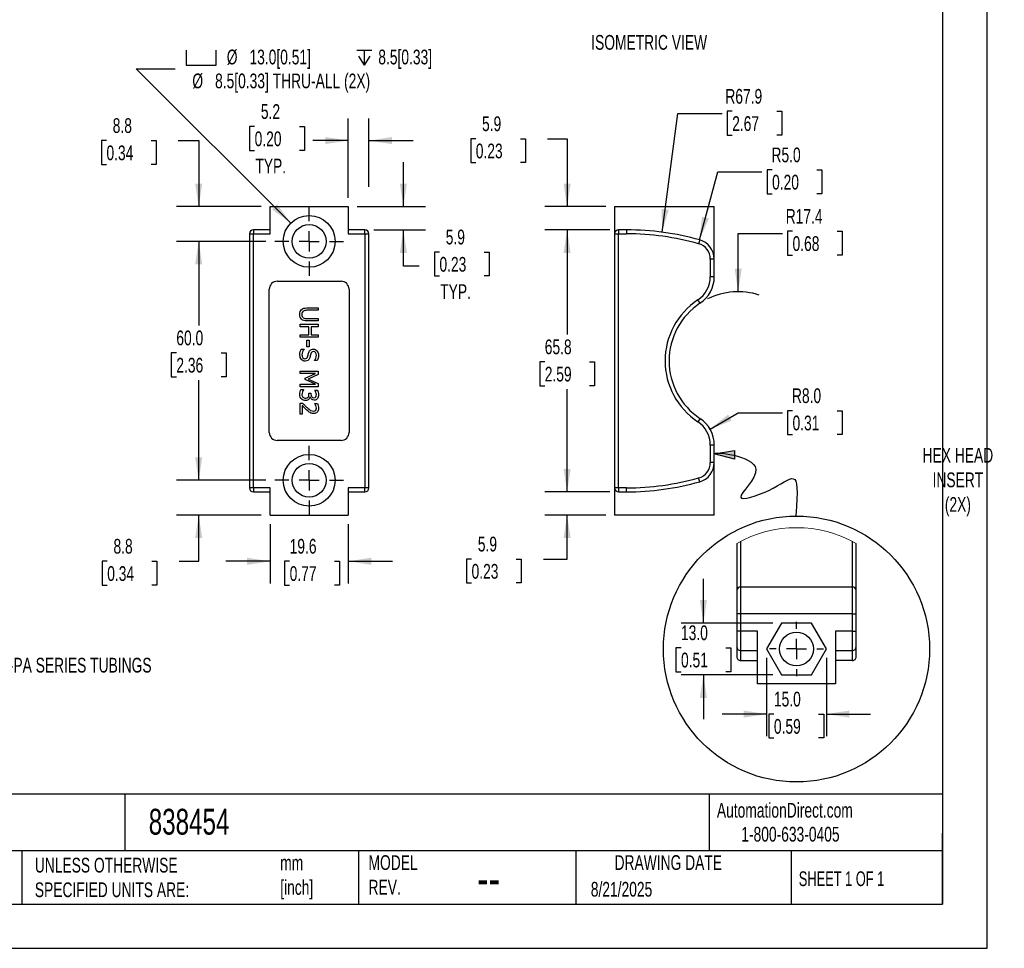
# Model space of a CAD drawing. Header units: millimetres. Extents: x 0 to 493, y 0 to 378.
# Tile 3 of 4: x 246 to 493, y 0 to 233. Entities that reach past the tile are written whole.
import ezdxf

# ---------------------------------------------------------------- set-up
doc = ezdxf.new("R2010")
doc.units = ezdxf.units.MM
doc.header["$LTSCALE"] = 1.75
doc.linetypes.add('CENTERX2', pattern=[20.32, 12.7, -2.54, 2.54, -2.54])
doc.layers.add('CENTER', color=40, linetype='CENTERX2')
doc.layers.add('DIMENSIONS', color=140, linetype='Continuous', lineweight=25)
doc.layers.add('TEXT', color=140, linetype='Continuous', lineweight=25)
doc.styles.add('SLDTEXTSTYLE0', font='TXT', dxfattribs={"width": 0.7})
doc.styles.add('SLDTEXTSTYLE1', font='TXT', dxfattribs={"width": 0.65})
doc.dimstyles.new('SLDDIMSTYLE0', dxfattribs={"dimtxt": 3.776514, "dimasz": 5.7785, "dimexe": 0, "dimexo": 0.0625, "dimgap": 0.944128, "dimtad": 0, "dimtih": 1, "dimtoh": 1, "dimdec": 1, "dimrnd": 1e-09, "dimzin": 4, "dimdsep": 46, "dimtxsty": 'SLDTEXTSTYLE0', "dimsah": 1, "dimcen": 0.09, "dimadec": 0, "dimazin": 1, "dimtfac": 1, "dimtdec": 1, "dimtmove": 0, "dimatfit": 0, "dimfxl": 0, "dimfrac": 2, "dimtolj": 1, "dimtzin": 12, "dimarcsym": 0})
doc.dimstyles.new('SLDDIMSTYLE1', dxfattribs={"dimtxt": 3.776514, "dimasz": 5.7785, "dimexe": 0, "dimexo": 0.0625, "dimgap": 0.944128, "dimtad": 0, "dimtih": 1, "dimtoh": 1, "dimdec": 1, "dimrnd": 1e-09, "dimzin": 12, "dimdsep": 46, "dimtxsty": 'SLDTEXTSTYLE0', "dimsah": 1, "dimcen": 0.09, "dimadec": 0, "dimazin": 3, "dimtfac": 1, "dimtdec": 1, "dimtmove": 0, "dimatfit": 0, "dimfxl": 0, "dimfrac": 2, "dimtolj": 1, "dimtzin": 12, "dimarcsym": 0})
doc.dimstyles.new('SLDDIMSTYLE2', dxfattribs={"dimtxt": 3.776514, "dimasz": 5.7785, "dimexe": 0, "dimexo": 0.0625, "dimgap": 0.944128, "dimtad": 0, "dimtih": 1, "dimtoh": 1, "dimdec": 1, "dimrnd": 1e-09, "dimzin": 4, "dimdsep": 46, "dimtxsty": 'SLDTEXTSTYLE0', "dimsah": 1, "dimcen": 0.09, "dimadec": 0, "dimazin": 1, "dimtfac": 1, "dimtdec": 1, "dimtofl": 0, "dimtmove": 0, "dimatfit": 3, "dimfxl": 0, "dimfrac": 2, "dimtolj": 1, "dimtzin": 12, "dimarcsym": 0})
doc.dimstyles.new('SLDDIMSTYLE3', dxfattribs={"dimtxt": 3.776514, "dimasz": 5.7785, "dimexe": 0, "dimexo": 0.0625, "dimgap": 0.944128, "dimtad": 0, "dimtih": 1, "dimtoh": 1, "dimdec": 1, "dimrnd": 1e-09, "dimzin": 12, "dimdsep": 46, "dimtxsty": 'SLDTEXTSTYLE0', "dimsah": 1, "dimcen": 0.09, "dimadec": 0, "dimazin": 3, "dimtfac": 1, "dimtdec": 1, "dimtofl": 0, "dimtmove": 0, "dimatfit": 3, "dimfxl": 0, "dimfrac": 2, "dimtolj": 1, "dimtzin": 12, "dimarcsym": 0})
doc.dimstyles.new('SLDDIMSTYLE4', dxfattribs={"dimtxt": 3.776514, "dimasz": 5.7785, "dimexe": 0, "dimexo": 0.0625, "dimgap": 0.944128, "dimtad": 0, "dimtih": 1, "dimtoh": 1, "dimdec": 1, "dimrnd": 1e-09, "dimzin": 12, "dimdsep": 46, "dimtxsty": 'SLDTEXTSTYLE0', "dimsah": 1, "dimcen": 0, "dimadec": 0, "dimazin": 3, "dimtfac": 1, "dimtdec": 1, "dimtofl": 0, "dimtmove": 0, "dimatfit": 3, "dimfxl": 0, "dimfrac": 2, "dimtolj": 1, "dimtzin": 12, "dimarcsym": 0})
doc.dimstyles.new('SLDDIMSTYLE5', dxfattribs={"dimtxt": 3.776514, "dimasz": 5.7785, "dimexe": 0, "dimexo": 0.0625, "dimgap": 0.944128, "dimtad": 0, "dimtih": 1, "dimtoh": 1, "dimdec": 1, "dimrnd": 1e-09, "dimzin": 12, "dimdsep": 46, "dimtxsty": 'SLDTEXTSTYLE0', "dimsah": 1, "dimcen": 0, "dimadec": 0, "dimazin": 3, "dimtfac": 1, "dimtdec": 1, "dimtofl": 0, "dimtmove": 0, "dimatfit": 3, "dimfxl": 0, "dimfrac": 2, "dimtolj": 1, "dimtzin": 12, "dimarcsym": 0})
doc.dimstyles.new('SLDDIMSTYLE6', dxfattribs={"dimtxt": 3.776514, "dimasz": 5.7785, "dimexe": 0, "dimexo": 0.0625, "dimgap": 0.944128, "dimtad": 0, "dimtih": 1, "dimtoh": 1, "dimdec": 1, "dimrnd": 1e-09, "dimzin": 4, "dimdsep": 46, "dimtxsty": 'SLDTEXTSTYLE0', "dimsah": 1, "dimcen": 0, "dimadec": 0, "dimazin": 1, "dimtfac": 1, "dimtdec": 1, "dimtofl": 0, "dimtmove": 0, "dimatfit": 3, "dimfxl": 0, "dimfrac": 2, "dimtolj": 1, "dimtzin": 12, "dimarcsym": 0})

# ---------------------------------------------------------------- blocks, each defined once
blk = doc.blocks.new('_D_8')
at = {"layer": 'DIMENSIONS'}
for p, q in [((268, 202.87), (266.73, 202.87)), ((266.73, 202.87), (266.73, 196.87)), ((279.22, 202.87), (280.49, 202.87)), ((280.49, 202.87), (280.49, 196.87)), ((286.03, 202.87), (291.15, 202.87)), ((291.15, 202.87), (291.15, 186.3)), ((266.73, 196.87), (268, 196.87)), ((280.49, 196.87), (279.22, 196.87)), ((306.86, 186.3), (285.59, 186.3)), ((308.02, 177.55), (285.59, 177.55)), ((291.15, 177.55), (291.15, 166.43))]:
    blk.add_line(p, q, dxfattribs=at)
for points in [[(291.15, 186.3), (292.04, 192.07), (290.26, 192.07)], [(291.15, 177.55), (290.26, 171.77), (292.04, 171.77)]]:
    blk.add_solid(points, dxfattribs=at)
at = {"layer": 'DIMENSIONS', "char_height": 3.704, "attachment_point": 1, "style": 'SLDTEXTSTYLE0'}
for s, insert in [('8.8', (269.57, 208.49)), ('0.34', (268, 201.64))]:
    blk.add_mtext(s, dxfattribs=dict(at, insert=insert))
blk = doc.blocks.new('_D_9')
at = {"layer": 'DIMENSIONS'}
for p, q in [((308.02, 177.55), (285.59, 177.55)), ((291.15, 177.55), (291.15, 156.39)), ((285.54, 149.54), (284.27, 149.54)), ((284.27, 149.54), (284.27, 143.54)), ((296.76, 149.54), (298.03, 149.54)), ((298.03, 149.54), (298.03, 143.54)), ((284.27, 143.54), (285.54, 143.54)), ((298.03, 143.54), (296.76, 143.54)), ((291.15, 117.55), (291.15, 142.69)), ((308.02, 117.55), (285.59, 117.55))]:
    blk.add_line(p, q, dxfattribs=at)
for points in [[(291.15, 177.55), (290.26, 171.77), (292.04, 171.77)], [(291.15, 117.55), (292.04, 123.32), (290.26, 123.32)]]:
    blk.add_solid(points, dxfattribs=at)
at = {"layer": 'DIMENSIONS', "char_height": 3.704, "attachment_point": 1, "style": 'SLDTEXTSTYLE0'}
for s, insert in [('60.0', (285.54, 155.16)), ('2.36', (285.54, 148.31))]:
    blk.add_mtext(s, dxfattribs=dict(at, insert=insert))
blk = doc.blocks.new('_D_10')
at = {"layer": 'DIMENSIONS'}
for p, q in [((291.15, 117.55), (291.15, 128.66)), ((308.02, 117.55), (285.59, 117.55)), ((306.86, 108.8), (285.59, 108.8)), ((291.15, 97.21), (291.15, 108.8)), ((268.19, 97.21), (266.92, 97.21)), ((266.92, 97.21), (266.92, 91.21)), ((279.41, 97.21), (280.68, 97.21)), ((280.68, 97.21), (280.68, 91.21)), ((286.22, 97.21), (291.15, 97.21)), ((266.92, 91.21), (268.19, 91.21)), ((280.68, 91.21), (279.41, 91.21))]:
    blk.add_line(p, q, dxfattribs=at)
for points in [[(291.15, 117.55), (292.04, 123.32), (290.26, 123.32)], [(291.15, 108.8), (290.26, 103.02), (292.04, 103.02)]]:
    blk.add_solid(points, dxfattribs=at)
at = {"layer": 'DIMENSIONS', "char_height": 3.704, "attachment_point": 1, "style": 'SLDTEXTSTYLE0'}
for s, insert in [('8.8', (269.76, 102.83)), ('0.34', (268.19, 95.98))]:
    blk.add_mtext(s, dxfattribs=dict(at, insert=insert))
blk = doc.blocks.new('_D_11')
at = {"layer": 'DIMENSIONS'}
for p, q in [((328.68, 188.52), (328.68, 208.43)), ((333.88, 191.27), (333.88, 208.43)), ((305.19, 206.4), (303.93, 206.4)), ((303.93, 206.4), (303.93, 200.4)), ((316.42, 206.4), (317.68, 206.4)), ((317.68, 206.4), (317.68, 200.4)), ((328.68, 202.87), (319.8, 202.87)), ((333.88, 202.87), (344.99, 202.87)), ((303.93, 200.4), (305.19, 200.4)), ((317.68, 200.4), (316.42, 200.4))]:
    blk.add_line(p, q, dxfattribs=at)
for points in [[(328.68, 202.87), (322.9, 203.76), (322.9, 201.98)], [(333.88, 202.87), (339.66, 201.98), (339.66, 203.76)]]:
    blk.add_solid(points, dxfattribs=at)
at = {"layer": 'DIMENSIONS', "char_height": 3.704, "attachment_point": 1, "style": 'SLDTEXTSTYLE0'}
for s, insert in [('5.2', (306.76, 212.02)), ('0.20', (305.19, 205.17)), ('TYP.', (305.38, 198.33))]:
    blk.add_mtext(s, dxfattribs=dict(at, insert=insert))
blk = doc.blocks.new('_D_12')
at = {"layer": 'DIMENSIONS'}
for p, q in [((342.53, 186.3), (342.53, 197.41)), ((330.9, 186.3), (348.09, 186.3)), ((335.1, 180.45), (348.09, 180.45)), ((342.53, 171.34), (342.53, 180.45)), ((351.58, 174.88), (350.32, 174.88)), ((350.32, 174.88), (350.32, 168.87)), ((362.81, 174.88), (364.07, 174.88)), ((364.07, 174.88), (364.07, 168.87)), ((346.51, 171.34), (342.53, 171.34)), ((350.32, 168.87), (351.58, 168.87)), ((364.07, 168.87), (362.81, 168.87))]:
    blk.add_line(p, q, dxfattribs=at)
for points in [[(342.53, 186.3), (343.42, 192.07), (341.64, 192.07)], [(342.53, 180.45), (341.64, 174.67), (343.42, 174.67)]]:
    blk.add_solid(points, dxfattribs=at)
at = {"layer": 'DIMENSIONS', "char_height": 3.704, "attachment_point": 1, "style": 'SLDTEXTSTYLE0'}
for s, insert in [('5.9', (353.16, 180.5)), ('0.23', (351.58, 173.65)), ('TYP.', (351.77, 166.8))]:
    blk.add_mtext(s, dxfattribs=dict(at, insert=insert))
blk = doc.blocks.new('_D_13')
at = {"layer": 'DIMENSIONS'}
for p, q in [((309.08, 106.57), (309.08, 91.65)), ((328.68, 106.57), (328.68, 91.65)), ((309.08, 97.21), (297.97, 97.21)), ((313.98, 97.21), (312.71, 97.21)), ((312.71, 97.21), (312.71, 91.21)), ((325.2, 97.21), (326.47, 97.21)), ((326.47, 97.21), (326.47, 91.21)), ((328.68, 97.21), (339.79, 97.21)), ((312.71, 91.21), (313.98, 91.21)), ((326.47, 91.21), (325.2, 91.21))]:
    blk.add_line(p, q, dxfattribs=at)
for points in [[(309.08, 97.21), (303.3, 98.1), (303.3, 96.32)], [(328.68, 97.21), (334.46, 96.32), (334.46, 98.1)]]:
    blk.add_solid(points, dxfattribs=at)
at = {"layer": 'DIMENSIONS', "char_height": 3.704, "attachment_point": 1, "style": 'SLDTEXTSTYLE0'}
for s, insert in [('19.6', (313.98, 102.83)), ('0.77', (313.98, 95.98))]:
    blk.add_mtext(s, dxfattribs=dict(at, insert=insert))
blk = doc.blocks.new('SW_SYMBOL_HOLE_SPOT')
at = {"layer": 'DIMENSIONS', "color": 0}
for p, q in [((0, 1531.25), (0, 131.25)), ((2800, 131.25), (2800, 1531.25)), ((0, 131.25), (2800, 131.25))]:
    blk.add_line(p, q, dxfattribs=at)
blk = doc.blocks.new('SW_SYMBOL_HOLE_DEPTH')
at = {"layer": 'DIMENSIONS', "color": 0}
for p, q in [((0, 1531.25), (1400, 1531.25)), ((175, 971.25), (700, 131.25)), ((700, 1531.25), (700, 131.25)), ((1225, 971.25), (700, 131.25))]:
    blk.add_line(p, q, dxfattribs=at)
blk = doc.blocks.new('_D_14')
at = {"layer": 'DIMENSIONS'}
for p, q in [((314.28, 182.14), (275.49, 220.93)), ((275.49, 220.93), (285.22, 220.93))]:
    blk.add_line(p, q, dxfattribs=at)
blk.add_solid([(314.28, 182.14), (310.83, 186.86), (309.57, 185.6)], dxfattribs=at)
at = {"layer": 'DIMENSIONS', "xscale": 0.002688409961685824, "yscale": 0.002688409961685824, "zscale": 0.002688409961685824}
for name, p in [('SW_SYMBOL_HOLE_SPOT', (287.99, 221.43)), ('SW_SYMBOL_HOLE_DEPTH', (330.83, 221.43))]:
    blk.add_blockref(name, p, dxfattribs=at)
at = {"layer": 'DIMENSIONS', "attachment_point": 1, "style": 'SLDTEXTSTYLE0'}
for s, insert, char_height in [('%%c', (298.2, 225.71), 3.704), ('13.0[0.51]', (303.9, 225.71), 3.704), ('8.5[0.33]', (336.23, 225.71), 3.704), ('8.5[0.33] THRU-ALL (2X)', (295.26, 219.71), 3.7042), ('%%c', (289.56, 219.71), 3.704)]:
    blk.add_mtext(s, dxfattribs=dict(at, insert=insert, char_height=char_height))
blk = doc.blocks.new('SW_CENTERMARKSYMBOL_3')
at = {"layer": 'CENTER', "color": 0}
for p, q in [((0, 5.08), (0, 8.64)), ((0, 0), (0, 2.54)), ((-5.08, 0), (-8.64, 0)), ((0, 0), (-2.54, 0)), ((0, 0), (0, -2.54)), ((0, 0), (2.54, 0)), ((5.08, 0), (8.64, 0)), ((0, -5.08), (0, -8.64))]:
    blk.add_line(p, q, dxfattribs=at)
blk = doc.blocks.new('SW_CENTERMARKSYMBOL_4')
at = {"layer": 'CENTER', "color": 0}
for p, q in [((0, 5.08), (0, 8.64)), ((0, 0), (0, 2.54)), ((-5.08, 0), (-8.64, 0)), ((0, 0), (-2.54, 0)), ((0, 0), (0, -2.54)), ((0, 0), (2.54, 0)), ((5.08, 0), (8.64, 0)), ((0, -5.08), (0, -8.64))]:
    blk.add_line(p, q, dxfattribs=at)
blk = doc.blocks.new('_D_15')
at = {"layer": 'DIMENSIONS'}
for p, q in [((360.7, 203.33), (359.44, 203.33)), ((359.44, 203.33), (359.44, 197.33)), ((371.93, 203.33), (373.19, 203.33)), ((373.19, 203.33), (373.19, 197.33)), ((378.73, 203.33), (383.62, 203.33)), ((383.62, 203.33), (383.62, 186.3)), ((359.44, 197.33), (360.7, 197.33)), ((373.19, 197.33), (371.93, 197.33)), ((393.34, 186.3), (378.07, 186.3)), ((394.34, 180.45), (378.07, 180.45)), ((383.62, 180.45), (383.62, 169.33))]:
    blk.add_line(p, q, dxfattribs=at)
for points in [[(383.62, 186.3), (384.51, 192.07), (382.73, 192.07)], [(383.62, 180.45), (382.73, 174.67), (384.51, 174.67)]]:
    blk.add_solid(points, dxfattribs=at)
at = {"layer": 'DIMENSIONS', "char_height": 3.704, "attachment_point": 1, "style": 'SLDTEXTSTYLE0'}
for s, insert in [('5.9', (362.27, 208.95)), ('0.23', (360.7, 202.11))]:
    blk.add_mtext(s, dxfattribs=dict(at, insert=insert))
blk = doc.blocks.new('_D_16')
at = {"layer": 'DIMENSIONS'}
for p, q in [((394.34, 180.45), (378.07, 180.45)), ((383.62, 180.45), (383.62, 154.14)), ((378.01, 147.3), (376.74, 147.3)), ((376.74, 147.3), (376.74, 141.29)), ((389.23, 147.3), (390.5, 147.3)), ((390.5, 147.3), (390.5, 141.29)), ((376.74, 141.29), (378.01, 141.29)), ((390.5, 141.29), (389.23, 141.29)), ((383.62, 114.65), (383.62, 140.45)), ((394.34, 114.65), (378.07, 114.65))]:
    blk.add_line(p, q, dxfattribs=at)
for points in [[(383.62, 180.45), (382.73, 174.67), (384.51, 174.67)], [(383.62, 114.65), (384.51, 120.42), (382.73, 120.42)]]:
    blk.add_solid(points, dxfattribs=at)
at = {"layer": 'DIMENSIONS', "char_height": 3.704, "attachment_point": 1, "style": 'SLDTEXTSTYLE0'}
for s, insert in [('65.8', (378.01, 152.92)), ('2.59', (378.01, 146.07))]:
    blk.add_mtext(s, dxfattribs=dict(at, insert=insert))
blk = doc.blocks.new('_D_17')
at = {"layer": 'DIMENSIONS'}
for p, q in [((383.62, 114.65), (383.62, 125.76)), ((394.34, 114.65), (378.07, 114.65)), ((393.34, 108.8), (378.07, 108.8)), ((383.62, 97.76), (383.62, 108.8)), ((359.64, 97.76), (358.37, 97.76)), ((358.37, 97.76), (358.37, 91.76)), ((370.87, 97.76), (372.13, 97.76)), ((372.13, 97.76), (372.13, 91.76)), ((377.67, 97.76), (383.62, 97.76)), ((358.37, 91.76), (359.64, 91.76)), ((372.13, 91.76), (370.87, 91.76))]:
    blk.add_line(p, q, dxfattribs=at)
for points in [[(383.62, 114.65), (384.51, 120.42), (382.73, 120.42)], [(383.62, 108.8), (382.73, 103.02), (384.51, 103.02)]]:
    blk.add_solid(points, dxfattribs=at)
at = {"layer": 'DIMENSIONS', "char_height": 3.704, "attachment_point": 1, "style": 'SLDTEXTSTYLE0'}
for s, insert in [('5.9', (361.21, 103.38)), ('0.23', (359.64, 96.54))]:
    blk.add_mtext(s, dxfattribs=dict(at, insert=insert))
blk = doc.blocks.new('_D_18')
at = {"layer": 'DIMENSIONS'}
for p, q in [((425.06, 210.22), (423.79, 210.22)), ((423.79, 210.22), (423.79, 204.22)), ((436.28, 210.22), (437.55, 210.22)), ((437.55, 210.22), (437.55, 204.22)), ((407.47, 179.86), (411.41, 209.69)), ((411.41, 209.69), (422.53, 209.69)), ((423.79, 204.22), (425.06, 204.22)), ((437.55, 204.22), (436.28, 204.22))]:
    blk.add_line(p, q, dxfattribs=at)
blk.add_solid([(407.47, 179.86), (409.11, 185.47), (407.34, 185.7)], dxfattribs=at)
at = {"layer": 'DIMENSIONS', "char_height": 3.704, "attachment_point": 1, "style": 'SLDTEXTSTYLE0'}
for s, insert in [('R67.9', (423.34, 215.84)), ('2.67', (425.06, 208.99))]:
    blk.add_mtext(s, dxfattribs=dict(at, insert=insert))
blk = doc.blocks.new('_D_19')
at = {"layer": 'DIMENSIONS'}
for p, q in [((435.07, 195.51), (433.8, 195.51)), ((433.8, 195.51), (433.8, 189.51)), ((446.29, 195.51), (447.56, 195.51)), ((447.56, 195.51), (447.56, 189.51)), ((416.85, 177.94), (421.42, 194.98)), ((421.42, 194.98), (432.53, 194.98)), ((433.8, 189.51), (435.07, 189.51)), ((447.56, 189.51), (446.29, 189.51))]:
    blk.add_line(p, q, dxfattribs=at)
blk.add_solid([(416.85, 177.94), (419.21, 183.29), (417.49, 183.75)], dxfattribs=at)
at = {"layer": 'DIMENSIONS', "char_height": 3.704, "attachment_point": 1, "style": 'SLDTEXTSTYLE0'}
for s, insert in [('R5.0', (434.92, 201.13)), ('0.20', (435.07, 194.28))]:
    blk.add_mtext(s, dxfattribs=dict(at, insert=insert))
blk = doc.blocks.new('_D_20')
at = {"layer": 'DIMENSIONS'}
for p, q in [((426.56, 164.9), (426.56, 179.55)), ((426.56, 179.55), (437.67, 179.55)), ((440.21, 180.08), (438.94, 180.08)), ((438.94, 180.08), (438.94, 174.08)), ((451.43, 180.08), (452.7, 180.08)), ((452.7, 180.08), (452.7, 174.08)), ((438.94, 174.08), (440.21, 174.08)), ((452.7, 174.08), (451.43, 174.08))]:
    blk.add_line(p, q, dxfattribs=at)
blk.add_arc((426.56, 147.55), 17.35, 72.2426, 116.223, dxfattribs=at)
blk.add_solid([(426.56, 164.9), (427.45, 170.67), (425.67, 170.67)], dxfattribs=at)
at = {"layer": 'DIMENSIONS', "char_height": 3.704, "attachment_point": 1, "style": 'SLDTEXTSTYLE0'}
for s, insert in [('R17.4', (438.49, 185.7)), ('0.68', (440.21, 178.85))]:
    blk.add_mtext(s, dxfattribs=dict(at, insert=insert))
blk = doc.blocks.new('_D_21')
at = {"layer": 'DIMENSIONS'}
for p, q in [((419.49, 130.41), (426.56, 134.5)), ((426.56, 134.5), (437.67, 134.5)), ((440.21, 135.03), (438.94, 135.03)), ((438.94, 135.03), (438.94, 129.03)), ((451.43, 135.03), (452.7, 135.03)), ((452.7, 135.03), (452.7, 129.03)), ((438.94, 129.03), (440.21, 129.03)), ((452.7, 129.03), (451.43, 129.03))]:
    blk.add_line(p, q, dxfattribs=at)
blk.add_solid([(419.49, 130.41), (424.94, 132.53), (424.05, 134.07)], dxfattribs=at)
at = {"layer": 'DIMENSIONS', "char_height": 3.704, "attachment_point": 1, "style": 'SLDTEXTSTYLE0'}
for s, insert in [('R8.0', (440.06, 140.65)), ('0.31', (440.21, 133.8))]:
    blk.add_mtext(s, dxfattribs=dict(at, insert=insert))
blk = doc.blocks.new('_D_37')
at = {"layer": 'DIMENSIONS'}
for p, q in [((433.69, 72.95), (433.69, 53.27)), ((448.7, 72.95), (448.7, 53.27)), ((433.69, 58.83), (422.58, 58.83)), ((435.53, 58.83), (434.27, 58.83)), ((434.27, 58.83), (434.27, 52.83)), ((446.76, 58.83), (448.02, 58.83)), ((448.02, 58.83), (448.02, 52.83)), ((448.7, 58.83), (459.81, 58.83)), ((434.27, 52.83), (435.53, 52.83)), ((448.02, 52.83), (446.76, 52.83))]:
    blk.add_line(p, q, dxfattribs=at)
for points in [[(433.69, 58.83), (427.91, 59.72), (427.91, 57.94)], [(448.7, 58.83), (454.48, 57.94), (454.48, 59.72)]]:
    blk.add_solid(points, dxfattribs=at)
at = {"layer": 'DIMENSIONS', "char_height": 3.704, "attachment_point": 1, "style": 'SLDTEXTSTYLE0'}
for s, insert in [('15.0', (435.53, 64.45)), ('0.59', (435.53, 57.6))]:
    blk.add_mtext(s, dxfattribs=dict(at, insert=insert))
blk = doc.blocks.new('_D_38')
at = {"layer": 'DIMENSIONS'}
for p, q in [((417.83, 81.68), (417.83, 92.79)), ((435.22, 81.68), (412.27, 81.68)), ((412.21, 75.49), (410.95, 75.49)), ((410.95, 75.49), (410.95, 69.48)), ((423.44, 75.49), (424.7, 75.49)), ((424.7, 75.49), (424.7, 69.48)), ((410.95, 69.48), (412.21, 69.48)), ((424.7, 69.48), (423.44, 69.48)), ((435.22, 68.68), (412.27, 68.68)), ((417.83, 68.68), (417.83, 57.56))]:
    blk.add_line(p, q, dxfattribs=at)
for points in [[(417.83, 81.68), (418.71, 87.45), (416.94, 87.45)], [(417.83, 68.68), (416.94, 62.9), (418.71, 62.9)]]:
    blk.add_solid(points, dxfattribs=at)
at = {"layer": 'DIMENSIONS', "char_height": 3.704, "attachment_point": 1, "style": 'SLDTEXTSTYLE0'}
for s, insert in [('13.0', (412.21, 81.11)), ('0.51', (412.21, 74.26))]:
    blk.add_mtext(s, dxfattribs=dict(at, insert=insert))
blk = doc.blocks.new('SW_CENTERMARKSYMBOL_9')
at = {"layer": 'CENTER', "color": 0}
for p, q in [((0, 5.08), (0, 6.79)), ((0, 0), (0, 2.54)), ((-5.08, 0), (-6.79, 0)), ((0, 0), (-2.54, 0)), ((0, 0), (0, -2.54)), ((0, 0), (2.54, 0)), ((5.08, 0), (6.79, 0)), ((0, -5.08), (0, -6.79))]:
    blk.add_line(p, q, dxfattribs=at)

msp = doc.modelspace()

# ---------------------------------------------------------------- hatches: boundary and pattern name
at = {"layer": 'DIMENSIONS'}
h = msp.add_hatch(color=256, dxfattribs=at)
edge = h.paths.add_edge_path(flags=0)
edge.add_spline(control_points=[(425.62, 123.81), (424.17, 124.16), (422.73, 124.35), (421.76, 124.4)], knot_values=[0.859512, 0.859512, 0.859512, 0.859512, 0.935969, 0.935969, 0.935969, 0.935969], weights=[1, 1, 1, 1], degree=3, periodic=0)
edge.add_line((421.76, 124.4), (420.56, 124.2))
edge.add_line((420.56, 124.2), (425.62, 122.89))
edge.add_line((425.62, 122.89), (425.62, 123.81))
h = msp.add_hatch(color=256, dxfattribs=at)
edge = h.paths.add_edge_path(flags=0)
edge.add_line((425.62, 125.02), (421.76, 124.4))
edge.add_spline(control_points=[(421.76, 124.4), (422.73, 124.35), (424.17, 124.16), (425.62, 123.81)], knot_values=[0.064031, 0.064031, 0.064031, 0.064031, 0.140488, 0.140488, 0.140488, 0.140488], weights=[1, 1, 1, 1], degree=3, periodic=0)
edge.add_line((425.62, 123.81), (425.62, 125.02))

# ---------------------------------------------------------------- linework, layer by layer
at = {"color": 7, "linetype": 'Continuous'}
for p, q in [((488.95, 377.83), (488.95, 0)), ((488.95, 0), (0, 0))]:
    msp.add_line(p, q, dxfattribs=at)
for p, q in [((309.08, 179.45), (309.08, 186.3)), ((309.08, 186.3), (328.68, 186.3)), ((328.68, 186.3), (328.68, 179.45)), ((395.56, 186.3), (420.56, 186.3)), ((395.56, 186.3), (395.56, 179.45)), ((420.56, 173.11), (420.56, 186.3)), ((309.08, 180.45), (304.88, 180.45)), ((304.88, 180.45), (304.88, 179.45)), ((332.88, 180.45), (328.68, 180.45)), ((332.88, 179.45), (332.88, 180.45)), ((398.56, 180.45), (396.56, 180.45)), ((396.56, 180.45), (396.56, 179.45)), ((398.56, 180.45), (398.56, 179.45)), ((303.88, 179.45), (303.88, 115.65)), ((303.88, 179.45), (304.88, 179.45)), ((304.88, 115.65), (304.88, 179.45)), ((304.88, 179.45), (309.08, 179.45)), ((328.68, 179.45), (332.88, 179.45)), ((332.88, 179.45), (332.88, 115.65)), ((332.88, 179.45), (333.88, 179.45)), ((333.88, 115.65), (333.88, 179.45)), ((395.56, 179.45), (395.56, 115.65)), ((395.56, 179.45), (396.56, 179.45)), ((396.56, 115.65), (396.56, 179.45)), ((396.56, 179.45), (398.56, 179.45)), ((416.91, 177.92), (416.64, 176.96)), ((419.56, 173.11), (419.56, 168.68)), ((420.56, 173.11), (419.56, 173.11)), ((420.56, 168.68), (420.56, 173.11)), ((420.56, 168.68), (419.56, 168.68)), ((310.88, 167.55), (326.88, 167.55)), ((308.88, 129.55), (308.88, 165.55)), ((328.88, 165.55), (328.88, 129.55)), ((318.32, 160.84), (321.13, 160.84)), ((321.13, 160.84), (321.13, 160.24)), ((416.98, 162.01), (416.43, 162.84)), ((318.31, 158.18), (321.13, 158.18)), ((321.13, 160.24), (318.32, 160.24)), ((321.13, 158.18), (321.13, 157.58)), ((316.63, 156.13), (316.63, 156.73)), ((316.63, 156.73), (321.13, 156.73)), ((318.83, 156.13), (316.63, 156.13)), ((321.13, 157.58), (318.32, 157.58)), ((318.83, 154.06), (318.83, 156.13)), ((321.13, 156.13), (319.37, 156.13)), ((319.37, 156.13), (319.37, 154.06)), ((321.13, 156.73), (321.13, 156.13)), ((316.63, 153.46), (316.63, 154.06)), ((316.63, 154.06), (318.83, 154.06)), ((321.13, 153.46), (316.63, 153.46)), ((319.37, 154.06), (321.13, 154.06)), ((321.13, 154.06), (321.13, 153.46)), ((318.33, 151.03), (318.33, 152.73)), ((318.33, 152.73), (318.87, 152.73)), ((318.87, 151.03), (318.33, 151.03)), ((318.87, 152.73), (318.87, 151.03)), ((316.9, 150.52), (317.65, 150.52)), ((317.65, 150.52), (317.65, 150.48)), ((320.2, 147.64), (320.2, 147.68)), ((320.92, 147.64), (320.2, 147.64)), ((316.63, 144.36), (316.63, 144.92)), ((316.63, 144.92), (321.13, 144.92)), ((320.51, 144.36), (316.63, 144.36)), ((317.87, 143.2), (320.51, 144.36)), ((321.13, 144.1), (318.62, 142.98)), ((321.13, 144.92), (321.13, 144.1)), ((316.63, 141.66), (320.51, 141.66)), ((316.63, 141.06), (316.63, 141.66)), ((321.13, 141.06), (316.63, 141.06)), ((317.87, 142.83), (317.87, 143.2)), ((320.51, 141.66), (317.87, 142.83)), ((318.62, 142.98), (321.13, 141.89)), ((321.13, 141.89), (321.13, 141.06)), ((316.81, 140.32), (317.45, 140.32)), ((317.45, 140.32), (317.45, 140.27)), ((318.82, 139.14), (318.82, 139.4)), ((318.82, 139.4), (319.32, 139.4)), ((319.13, 138.5), (319.09, 138.5)), ((319.32, 139.4), (319.32, 139.2)), ((320.31, 140.15), (320.31, 140.19)), ((320.31, 140.19), (320.95, 140.19)), ((316.63, 134.13), (316.63, 136.9)), ((316.63, 136.9), (317.27, 136.9)), ((317.15, 136.34), (317.15, 134.13)), ((320.31, 136.77), (320.31, 136.81)), ((320.31, 136.81), (320.96, 136.81)), ((317.15, 134.13), (316.63, 134.13)), ((416.98, 133.08), (416.43, 132.25)), ((326.88, 127.55), (310.88, 127.55)), ((419.56, 126.41), (419.56, 121.99)), ((420.56, 126.41), (419.56, 126.41)), ((420.56, 121.99), (420.56, 126.41)), ((420.56, 121.99), (419.56, 121.99)), ((420.56, 108.8), (420.56, 121.99)), ((416.91, 117.17), (416.64, 118.14)), ((304.88, 115.65), (303.88, 115.65)), ((309.08, 115.65), (304.88, 115.65)), ((304.88, 115.65), (304.88, 114.65)), ((304.88, 114.65), (309.08, 114.65)), ((309.08, 108.8), (309.08, 115.65)), ((332.88, 115.65), (328.68, 115.65)), ((328.68, 115.65), (328.68, 108.8)), ((328.68, 114.65), (332.88, 114.65)), ((332.88, 114.65), (332.88, 115.65)), ((333.88, 115.65), (332.88, 115.65)), ((396.56, 115.65), (395.56, 115.65)), ((395.56, 115.65), (395.56, 108.8)), ((398.56, 115.65), (396.56, 115.65)), ((396.56, 115.65), (396.56, 114.65)), ((396.56, 114.65), (398.56, 114.65)), ((398.56, 114.65), (398.56, 115.65)), ((309.08, 108.8), (328.68, 108.8)), ((420.56, 108.8), (395.56, 108.8)), ((426.2, 101.7), (426.2, 89.88)), ((427.2, 90.71), (427.2, 102.24)), ((455.2, 102.24), (455.2, 90.71)), ((456.2, 89.88), (456.2, 101.7)), ((426.2, 89.88), (426.2, 84.04)), ((455.2, 90.71), (427.2, 90.71)), ((427.2, 84.04), (427.2, 90.71)), ((455.2, 90.71), (455.2, 84.04)), ((456.2, 84.04), (456.2, 89.88)), ((427.2, 84.04), (426.2, 84.04)), ((426.2, 84.04), (426.2, 79.62)), ((455.2, 84.04), (427.2, 84.04)), ((427.2, 79.62), (427.2, 84.04)), ((455.2, 84.04), (456.2, 84.04)), ((455.2, 84.04), (455.2, 79.62)), ((456.2, 79.62), (456.2, 84.04)), ((437.44, 81.68), (433.69, 75.18)), ((444.95, 81.68), (437.44, 81.68)), ((448.7, 75.18), (444.95, 81.68)), ((427.2, 79.62), (426.2, 79.62)), ((426.2, 79.62), (426.2, 75.77)), ((431.4, 79.62), (427.2, 79.62)), ((427.2, 74.8), (427.2, 79.62)), ((431.4, 66.43), (431.4, 79.62)), ((455.2, 79.62), (451, 79.62)), ((451, 79.62), (451, 66.43)), ((455.2, 79.62), (456.2, 79.62)), ((455.2, 79.62), (455.2, 74.8)), ((456.2, 75.77), (456.2, 79.62)), ((426.2, 75.77), (426.2, 73.28)), ((427.2, 74.8), (431.4, 74.8)), ((427.2, 72.28), (427.2, 74.8)), ((433.69, 75.18), (437.44, 68.68)), ((444.95, 68.68), (448.7, 75.18)), ((451, 74.8), (455.2, 74.8)), ((455.2, 74.8), (455.2, 72.28)), ((456.2, 73.28), (456.2, 75.77)), ((427.2, 72.28), (431.4, 72.28)), ((455.2, 72.28), (451, 72.28)), ((437.44, 68.68), (444.95, 68.68)), ((451, 66.43), (431.4, 66.43))]:
    msp.add_line(p, q)
for centre, radius in [((318.88, 177.55), 6.5), ((318.88, 177.55), 4.25), ((318.88, 117.55), 6.5), ((318.88, 117.55), 4.25), ((441.2, 75.18), 4.25)]:
    msp.add_circle(centre, radius)
for centre, radius, start, end in [((304.88, 179.45), 1, 90, 180), ((332.88, 179.45), 1, 0, 90), ((396.56, 179.45), 1, 90, 180), ((398.56, 112.55), 67.9, 74.3196, 90), ((398.56, 112.55), 66.9, 74.3196, 90), ((415.56, 173.11), 4, 0, 74.3196), ((415.56, 173.11), 5, 0, 74.3196), ((412.56, 168.68), 7, 303.5228, 0), ((412.56, 168.68), 8, 303.5228, 0), ((310.88, 165.55), 2, 90, 180), ((326.88, 165.55), 2, 0, 90), ((426.56, 147.55), 18.35, 123.5228, 236.4772), ((426.56, 147.55), 17.35, 123.5228, 236.4772), ((412.56, 126.41), 7, 0, 56.4772), ((412.56, 126.41), 8, 0, 56.4772), ((310.88, 129.55), 2, 180, 270), ((326.88, 129.55), 2, 270, 0), ((415.56, 121.99), 4, 285.6804, 0), ((415.56, 121.99), 5, 285.6804, 0), ((398.56, 182.55), 66.9, 270, 285.6804), ((398.56, 182.55), 67.9, 270, 285.6804), ((304.88, 115.65), 1, 180, 270), ((332.88, 115.65), 1, 270, 0), ((396.56, 115.65), 1, 180, 270), ((427.12, 89.79), 0.928, 85.2883, 174.3454), ((455.27, 89.79), 0.928, 5.6546, 94.7117), ((427.18, 75.79), 0.982, 181.1067, 271.0657), ((455.21, 75.79), 0.982, 268.9343, 358.8933), ((427.2, 73.28), 1, 179.9998, 270), ((455.2, 73.28), 1, 270, 0.0002)]:
    msp.add_arc(centre, radius, start, end)
at = {"color": 7, "linetype": 'Continuous', "lineweight": 18}
msp.add_arc((441.2, 75.18), 30.47, 60.5073, 119.4927, dxfattribs=at)
for points in [[(316.95, 160.41), (317.11, 160.57), (317.29, 160.68), (317.73, 160.81), (318, 160.84), (318.32, 160.84)], [(316.95, 158.01), (316.81, 158.16), (316.71, 158.32), (316.57, 158.7), (316.54, 158.93), (316.54, 159.21)], [(317.05, 159.21), (317.05, 159.02), (317.08, 158.86), (317.2, 158.57), (317.29, 158.45), (317.41, 158.37)], [(318.32, 160.24), (318.11, 160.24), (317.94, 160.23), (317.66, 160.17), (317.53, 160.12), (317.41, 160.05)], [(317.41, 158.37), (317.53, 158.3), (317.66, 158.25), (317.93, 158.19), (318.11, 158.18), (318.31, 158.18)], [(318.32, 157.58), (318.01, 157.58), (317.74, 157.61), (317.29, 157.74), (317.1, 157.85), (316.95, 158.01)], [(316.55, 149.05), (316.55, 149.37), (316.58, 149.65), (316.72, 150.11), (316.8, 150.32), (316.9, 150.52)], [(316.96, 147.87), (316.83, 148.01), (316.73, 148.18), (316.59, 148.54), (316.55, 148.77), (316.55, 149.05)], [(317.65, 150.48), (317.47, 150.28), (317.32, 150.06), (317.12, 149.56), (317.07, 149.32), (317.07, 149.09)], [(317.07, 149.09), (317.07, 148.76), (317.14, 148.51), (317.41, 148.17), (317.59, 148.09), (317.82, 148.09)], [(317.82, 148.09), (318, 148.09), (318.14, 148.13), (318.37, 148.31), (318.45, 148.45), (318.51, 148.64)], [(319.05, 148.36), (318.95, 148.05), (318.81, 147.82), (318.43, 147.53), (318.19, 147.46), (317.91, 147.46)], [(318.51, 148.64), (318.55, 148.78), (318.58, 148.91), (318.63, 149.14), (318.67, 149.28), (318.71, 149.45)], [(319.28, 149.28), (319.25, 149.15), (319.21, 149), (319.12, 148.63), (319.08, 148.48), (319.05, 148.36)], [(319.99, 149.87), (319.8, 149.87), (319.64, 149.82), (319.42, 149.61), (319.34, 149.47), (319.28, 149.28)], [(319.92, 150.49), (320.29, 150.49), (320.59, 150.35), (321.09, 149.78), (321.21, 149.42), (321.21, 148.98)], [(320.69, 148.94), (320.69, 149.21), (320.63, 149.44), (320.37, 149.78), (320.2, 149.87), (319.99, 149.87)], [(320.2, 147.68), (320.34, 147.82), (320.45, 148.01), (320.64, 148.46), (320.69, 148.69), (320.69, 148.94)], [(317.91, 147.46), (317.74, 147.46), (317.56, 147.5), (317.22, 147.64), (317.08, 147.74), (316.96, 147.87)], [(316.54, 139.09), (316.54, 139.31), (316.56, 139.54), (316.67, 139.98), (316.74, 140.16), (316.81, 140.32)], [(317.45, 140.27), (317.36, 140.14), (317.27, 139.97), (317.1, 139.55), (317.06, 139.33), (317.06, 139.12)], [(317.06, 139.12), (317.06, 139), (317.08, 138.87), (317.15, 138.63), (317.22, 138.52), (317.31, 138.44)], [(317.31, 138.44), (317.4, 138.36), (317.5, 138.3), (317.71, 138.21), (317.85, 138.19), (318.01, 138.19)], [(319.09, 138.5), (319.07, 138.4), (319.04, 138.3), (318.95, 138.09), (318.88, 137.99), (318.8, 137.89)], [(320.14, 137.67), (319.89, 137.67), (319.67, 137.75), (319.3, 138.07), (319.18, 138.27), (319.13, 138.5)], [(319.32, 139.2), (319.32, 138.93), (319.39, 138.71), (319.64, 138.37), (319.83, 138.28), (320.08, 138.28)], [(320.95, 140.19), (321.02, 140.06), (321.08, 139.88), (321.2, 139.43), (321.22, 139.22), (321.22, 139.02)], [(321.22, 139.02), (321.22, 138.81), (321.2, 138.63), (321.12, 138.33), (321.06, 138.19), (320.97, 138.07)], [(318.32, 135.15), (318.11, 135.34), (317.9, 135.55), (317.46, 136.01), (317.28, 136.2), (317.15, 136.34)], [(317.27, 136.9), (317.46, 136.7), (317.64, 136.51), (317.98, 136.16), (318.16, 135.99), (318.35, 135.82)], [(318.8, 137.89), (318.71, 137.8), (318.6, 137.73), (318.33, 137.61), (318.16, 137.58), (317.96, 137.58)], [(320.56, 136.34), (320.53, 136.42), (320.49, 136.5), (320.39, 136.66), (320.35, 136.73), (320.31, 136.77)], [(320.96, 136.81), (321.02, 136.68), (321.08, 136.51), (321.2, 136.06), (321.22, 135.85), (321.22, 135.65)], [(319.09, 134.55), (318.96, 134.62), (318.83, 134.71), (318.57, 134.92), (318.44, 135.03), (318.32, 135.15)], [(318.35, 135.82), (318.73, 135.47), (319.03, 135.24), (319.48, 134.99), (319.72, 134.93), (319.96, 134.93)], [(321.22, 135.65), (321.22, 135.23), (321.11, 134.91), (320.67, 134.43), (320.37, 134.31), (319.99, 134.31)]]:
    msp.add_open_spline(points, degree=3, knots=[0, 0, 0, 0, 0.5, 0.5, 1, 1, 1, 1])
for points in [[(316.54, 159.21), (316.54, 159.74), (316.67, 160.13), (316.95, 160.41)], [(317.41, 160.05), (317.17, 159.89), (317.05, 159.61), (317.05, 159.21)], [(318.71, 149.45), (318.79, 149.76), (318.91, 150.01), (319.11, 150.2)], [(319.11, 150.2), (319.31, 150.38), (319.57, 150.49), (319.92, 150.49)], [(321.21, 148.98), (321.21, 148.47), (321.11, 148.02), (320.92, 147.64)], [(316.95, 137.98), (316.68, 138.24), (316.54, 138.61), (316.54, 139.09)], [(318.01, 138.19), (318.33, 138.19), (318.54, 138.29), (318.66, 138.46)], [(318.66, 138.46), (318.78, 138.63), (318.82, 138.87), (318.82, 139.14)], [(320.08, 138.28), (320.3, 138.28), (320.47, 138.38), (320.56, 138.52)], [(320.56, 139.71), (320.48, 139.9), (320.39, 140.04), (320.31, 140.15)], [(320.7, 139.06), (320.7, 139.28), (320.64, 139.5), (320.56, 139.71)], [(320.56, 138.52), (320.67, 138.67), (320.7, 138.86), (320.7, 139.06)], [(317.96, 137.58), (317.56, 137.58), (317.21, 137.72), (316.95, 137.98)], [(320.97, 138.07), (320.78, 137.81), (320.51, 137.67), (320.14, 137.67)], [(320.7, 135.7), (320.7, 135.91), (320.64, 136.14), (320.56, 136.34)], [(319.99, 134.31), (319.63, 134.31), (319.34, 134.4), (319.09, 134.55)], [(319.96, 134.93), (320.21, 134.93), (320.4, 135.01), (320.52, 135.15)], [(320.52, 135.15), (320.64, 135.29), (320.7, 135.47), (320.7, 135.7)]]:
    msp.add_open_spline(points, degree=3)
at = {"layer": 'DIMENSIONS'}
for p, q in [((420.56, 124.2), (425.62, 125.02)), ((425.62, 122.89), (420.56, 124.2)), ((425.62, 125.02), (425.62, 122.89))]:
    msp.add_line(p, q, dxfattribs=at)
msp.add_circle((441.2, 75.18), 33.4, dxfattribs=at)
msp.add_open_spline([(420.56, 124.2), (420.13, 124.9), (437.66, 123.14), (423.04, 111.08), (439.69, 116.15), (442.15, 121.94), (441.02, 108.64)], degree=3, knots=[0, 0, 0, 0, 0.27464, 0.463754, 0.635628, 1, 1, 1, 1], dxfattribs=at)
at = {"layer": 'TEXT'}
for p, q in [((477.84, 366.71), (477.84, 11.11)), ((477.84, 38.72), (11.11, 38.72)), ((272.58, 38.72), (272.58, 24.45)), ((419.26, 38.72), (419.26, 24.45)), ((477.84, 11.11), (477.84, 28.89)), ((477.84, 24.45), (11.11, 24.45)), ((246.75, 24.45), (246.75, 11.11)), ((331.28, 24.45), (331.28, 11.11)), ((385.81, 24.45), (385.81, 11.11)), ((439.86, 24.45), (439.86, 11.11)), ((11.11, 11.11), (477.84, 11.11))]:
    msp.add_line(p, q, dxfattribs=at)

# ---------------------------------------------------------------- block references
at = {"layer": 'CENTER'}
for name, p in [('SW_CENTERMARKSYMBOL_4', (318.88, 177.55)), ('SW_CENTERMARKSYMBOL_3', (318.88, 117.55)), ('SW_CENTERMARKSYMBOL_9', (441.2, 75.18))]:
    msp.add_blockref(name, p, dxfattribs=at)

# ---------------------------------------------------------------- texts
at = {"color": 179, "linetype": 'Continuous', "lineweight": 18, "char_height": 3.7042, "attachment_point": 1, "style": 'SLDTEXTSTYLE0'}
for s, insert in [('AutomationDirect.com', (421.22, 36.53)), ('1-800-633-0405', (427.34, 30.51))]:
    msp.add_mtext(s, dxfattribs=dict(at, insert=insert))
at = {"layer": 'DIMENSIONS', "char_height": 3.7042, "style": 'SLDTEXTSTYLE0'}
for s, insert, attachment_point in [('ISOMETRIC VIEW', (389.67, 229.39), 1), ('HEX HEAD^JINSERT^J(2X)', (481.71, 125.69), 2), ('NOTE: PACKAGE OF 5 FOR USE WITH EWL-PAB AND EWT-PA SERIES TUBINGS', (146.78, 72.97), 1)]:
    msp.add_mtext(s, dxfattribs=dict(at, insert=insert, attachment_point=attachment_point))
at = {"layer": 'TEXT'}
for s, insert, char_height, attachment_point, style in [('838454', (278.61, 35.04), 6.482, 1, 'SLDTEXTSTYLE0'), ('UNLESS OTHERWISE ^JSPECIFIED UNITS ARE:', (250.02, 22.74), 3.7042, 1, 'SLDTEXTSTYLE0'), ('mm^J[inch]', (311.61, 23.33), 3.704, 1, 'SLDTEXTSTYLE0'), ('MODEL ^JREV.', (333.78, 23.39), 3.7042, 1, 'SLDTEXTSTYLE0'), ('DRAWING DATE', (409.02, 23.39), 3.7042, 2, 'SLDTEXTSTYLE0'), ('SHEET 1 OF 1', (441.77, 19.34), 3.7042, 1, 'SLDTEXTSTYLE1'), ('--', (361.02, 22.28), 9.26, 1, 'SLDTEXTSTYLE0'), ('8/21/2025', (389.57, 16.69), 3.704, 1, 'SLDTEXTSTYLE0')]:
    msp.add_mtext(s, dxfattribs=dict(at, insert=insert, char_height=char_height, attachment_point=attachment_point, style=style))

# ---------------------------------------------------------------- dimensions: what is measured, and where the dimension line sits
at = {"layer": 'DIMENSIONS'}
dim = msp.add_diameter_dim_2p(p1=(323.48, 172.95), p2=(314.28, 182.14), text='{\\fGDT;v}%%c13.0[0.51]{\\fGDT;x}8.5[0.33]\\P%%c8.5[0.33] THRU-ALL (2X)', dimstyle='SLDDIMSTYLE4', dxfattribs=at)
dim.commit()
dim.dimension.update_dxf_attribs({"geometry": '_D_14', "text_midpoint": (324.01, 220.93), "dimtype": 163})
for center, mpoint, dimstyle, picture, middle in [((398.56, 112.55), (407.47, 179.86), 'SLDDIMSTYLE5', '_D_18', (430.67, 209.69)), ((415.56, 173.11), (416.85, 177.94), 'SLDDIMSTYLE6', '_D_19', (440.68, 194.98)), ((426.55921526, 147.54637987), (426.55921526, 164.89637987), 'SLDDIMSTYLE5', '_D_20', (445.81916775, 179.54737832)), ((412.56, 126.41), (419.49, 130.41), 'SLDDIMSTYLE6', '_D_21', (445.82, 134.5))]:
    dim = msp.add_radius_dim(center=center, mpoint=mpoint, dimstyle=dimstyle, dxfattribs=at)
    dim.commit()
    dim.dimension.update_dxf_attribs({"geometry": picture, "text_midpoint": middle, "dimtype": 164})
for base, p1, p2, angle, picture, middle in [((328.68, 202.87), (333.88, 189.05), (328.68, 186.3), 0, '_D_11', (310.8, 202.87)), ((342.52968579, 186.29637987), (332.88006888, 180.44637987), (328.68006888, 186.29637987), 90, '_D_12', (342.52968579, 171.34354904))]:
    dim = msp.add_linear_dim(base=base, p1=p1, p2=p2, angle=angle, text='<>\\PTYP.', dimstyle='SLDDIMSTYLE1', dxfattribs=at)
    dim.commit()
    dim.dimension.update_dxf_attribs({"geometry": picture, "text_midpoint": middle, "dimtype": 160})
for base, p1, p2, angle, dimstyle, picture, middle in [((291.14773022, 186.29637987), (310.24006888, 177.54637987), (309.08006888, 186.29637987), 90, 'SLDDIMSTYLE1', '_D_8', (291.14773022, 202.8689054)), ((383.6234059, 186.29637987), (396.55921526, 180.44637987), (395.55921526, 186.29637987), 90, 'SLDDIMSTYLE1', '_D_15', (383.6234059, 203.33322967)), ((383.62, 114.65), (396.56, 180.45), (396.56, 114.65), 90, 'SLDDIMSTYLE3', '_D_16', (383.62, 147.3)), ((291.15, 117.55), (310.24, 177.55), (310.24, 117.55), 90, 'SLDDIMSTYLE2', '_D_9', (291.15, 149.54)), ((291.14773022, 117.54637987), (309.08006888, 108.79637987), (310.24006888, 117.54637987), 90, 'SLDDIMSTYLE1', '_D_10', (291.14773022, 97.20943603)), ((383.6234059, 108.79637987), (396.55921526, 114.64637987), (395.55921526, 108.79637987), 90, 'SLDDIMSTYLE1', '_D_17', (383.6234059, 97.76264033)), ((328.68, 97.21), (309.08, 108.8), (328.68, 108.8), 0, 'SLDDIMSTYLE1', '_D_13', (319.59, 97.21)), ((417.83, 68.68), (437.44, 81.68), (437.44, 68.68), 90, 'SLDDIMSTYLE0', '_D_38', (417.83, 75.49))]:
    dim = msp.add_linear_dim(base=base, p1=p1, p2=p2, angle=angle, dimstyle=dimstyle, dxfattribs=at)
    dim.commit()
    dim.dimension.update_dxf_attribs({"geometry": picture, "text_midpoint": middle, "dimtype": 160})
dim = msp.add_linear_dim(base=(448.7, 58.83), p1=(433.69, 75.18), p2=(448.7, 75.18), dimstyle='SLDDIMSTYLE0', dxfattribs=at)
dim.commit()
dim.dimension.update_dxf_attribs({"geometry": '_D_37', "text_midpoint": (441.15, 58.83), "dimtype": 160})

doc.saveas('drawing.dxf')
